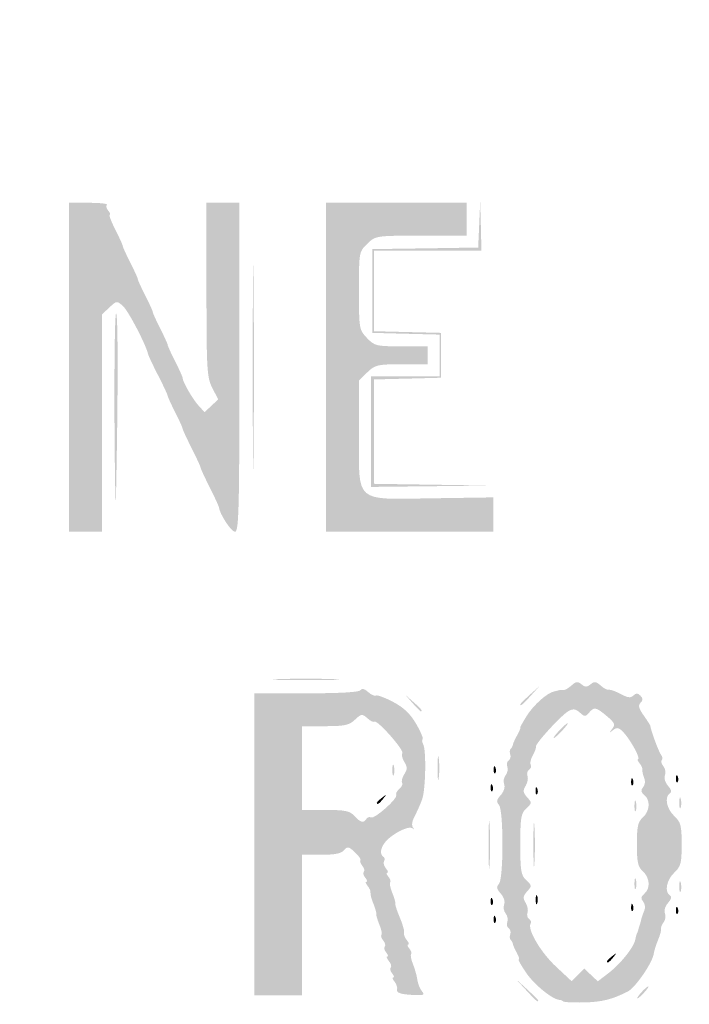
# Model space of a CAD drawing. Header units: inches. Extents: x -26.1 to 25.6, y -25.5 to 25.5.
# Tile 3 of 8: x -10.9 to -0.3, y -3.8 to 11.7. Entities that reach past the tile are written whole.
import ezdxf

# ---------------------------------------------------------------- set-up
doc = ezdxf.new("R2010")
doc.units = ezdxf.units.IN
doc.header["$MEASUREMENT"] = 0

msp = doc.modelspace()

# ---------------------------------------------------------------- hatches: boundary and pattern name
h = msp.add_hatch(color=7)
edge = h.paths.add_edge_path()
edge.add_spline(control_points=[(-0.644, -25.362), (-0.834, -25.31), (-1.112, -25.184), (-1.28, -25.074), (-1.494, -24.934), (-4.857, -21.604), (-13.096, -13.37), (-19.431, -7.041), (-24.715, -1.735), (-24.84, -1.579), (-25.178, -1.157), (-25.348, -0.785), (-25.415, -0.316), (-25.466, 0.035), (-25.463, 0.135), (-25.392, 0.464), (-25.226, 1.239), (-26.136, 0.288), (-13.135, 13.276)], knot_values=[0, 0, 0, 0, 1, 1, 1, 2, 2, 2, 3, 3, 3, 4, 4, 4, 5, 5, 5, 6, 6, 6, 6], degree=3, periodic=0)
edge.add_line((-13.135, 13.276), (-1.296, 25.104))
edge.add_line((-1.296, 25.104), (-0.964, 25.234))
edge.add_spline(control_points=[(-0.964, 25.234), (-0.48, 25.425), (-0.074, 25.482), (0.326, 25.416), (0.675, 25.358), (1.173, 25.164), (1.367, 25.011), (1.432, 24.959), (6.773, 19.634), (13.237, 13.177), (24.952, 1.475), (24.99, 1.437), (25.175, 1.061), (25.632, 0.135), (25.512, -0.754), (24.816, -1.603), (24.365, -2.153), (1.6, -24.862), (1.32, -25.041), (0.713, -25.429), (0.01, -25.544), (-0.644, -25.362)], knot_values=[0, 0, 0, 0, 1, 1, 1, 2, 2, 2, 3, 3, 3, 4, 4, 4, 5, 5, 5, 6, 6, 6, 7, 7, 7, 7], degree=3, periodic=0)
edge = h.paths.add_edge_path(flags=0)
edge.add_spline(control_points=[(0.778, -25.219), (0.933, -25.16), (1.177, -25.038), (1.32, -24.947), (1.6, -24.768), (24.271, -2.153), (24.722, -1.603), (25.418, -0.754), (25.538, 0.135), (25.081, 1.061), (24.895, 1.437), (24.857, 1.476), (13.143, 13.183), (1.534, 24.785), (1.386, 24.93), (1.037, 25.095), (0.364, 25.414), (-0.234, 25.427), (-0.964, 25.14)], knot_values=[0, 0, 0, 0, 1, 1, 1, 2, 2, 2, 3, 3, 3, 4, 4, 4, 5, 5, 5, 6, 6, 6, 6], degree=3, periodic=0)
edge.add_line((-0.964, 25.14), (-1.296, 25.01))
edge.add_line((-1.296, 25.01), (-13.088, 13.229))
edge.add_spline(control_points=[(-13.088, 13.229), (-26.037, 0.293), (-25.132, 1.239), (-25.298, 0.464), (-25.451, -0.246), (-25.266, -0.93), (-24.746, -1.579), (-24.621, -1.735), (-19.358, -7.02), (-13.049, -13.323), (-4.844, -21.522), (-1.494, -24.84), (-1.28, -24.98), (-0.69, -25.364), (0.135, -25.46), (0.778, -25.219)], knot_values=[0, 0, 0, 0, 1, 1, 1, 2, 2, 2, 3, 3, 3, 4, 4, 4, 5, 5, 5, 5], degree=3, periodic=0)
h = msp.add_hatch(color=7)
edge = h.paths.add_edge_path()
edge.add_spline(control_points=[(-0.074, -24.603), (-0.091, -24.574), (-0.164, -24.562), (-0.235, -24.576), (-0.305, -24.591), (-0.383, -24.583), (-0.407, -24.559), (-0.43, -24.535), (-0.495, -24.509), (-0.55, -24.5), (-0.605, -24.492), (-0.734, -24.429), (-0.837, -24.361), (-0.979, -24.267), (-1.038, -24.25), (-1.079, -24.291), (-1.12, -24.332), (-3.971, -21.508), (-12.74, -12.74), (-21.797, -3.683), (-24.333, -1.121), (-24.289, -1.077), (-24.244, -1.033), (-24.258, -0.986), (-24.351, -0.864), (-24.417, -0.778), (-24.458, -0.707), (-24.443, -0.707), (-24.428, -0.707), (-24.442, -0.659), (-24.474, -0.601), (-24.506, -0.543), (-24.535, -0.474), (-24.539, -0.448), (-24.543, -0.422), (-24.55, -0.39), (-24.555, -0.377), (-24.568, -0.343), (-24.57, 0.298), (-24.557, 0.354), (-24.551, 0.379), (-24.543, 0.422), (-24.538, 0.448), (-24.525, 0.534), (-24.28, 0.983), (-24.229, 1.014), (-24.194, 1.036), (-24.196, 1.067), (-24.236, 1.115), (-24.285, 1.174), (-22.46, 3.019), (-12.763, 12.716), (-3.318, 22.162), (-1.22, 24.237), (-1.165, 24.192), (-1.113, 24.148), (-1.082, 24.155), (-1.019, 24.224), (-0.945, 24.306), (-0.772, 24.395), (-0.448, 24.518), (-0.37, 24.547), (-0.169, 24.571), (0, 24.571), (0.169, 24.571), (0.37, 24.547), (0.448, 24.518), (0.754, 24.402), (0.946, 24.307), (0.996, 24.246), (1.038, 24.196), (1.064, 24.194), (1.117, 24.238), (1.173, 24.285), (3.192, 22.288), (12.716, 12.763), (22.241, 3.239), (24.237, 1.22), (24.191, 1.164), (24.147, 1.111), (24.151, 1.084), (24.21, 1.035), (24.282, 0.974), (24.524, 0.544), (24.538, 0.448), (24.543, 0.422), (24.551, 0.379), (24.557, 0.354), (24.57, 0.298), (24.568, -0.343), (24.555, -0.377), (24.55, -0.39), (24.543, -0.422), (24.539, -0.448), (24.535, -0.474), (24.506, -0.543), (24.474, -0.601), (24.442, -0.659), (24.428, -0.707), (24.443, -0.707), (24.458, -0.707), (24.417, -0.778), (24.351, -0.864), (24.258, -0.986), (24.244, -1.033), (24.289, -1.077), (24.333, -1.121), (21.797, -3.683), (12.74, -12.74), (3.971, -21.508), (1.12, -24.332), (1.079, -24.291), (1.038, -24.25), (0.979, -24.267), (0.837, -24.361), (0.734, -24.429), (0.605, -24.492), (0.55, -24.5), (0.495, -24.509), (0.43, -24.535), (0.407, -24.559), (0.383, -24.583), (0.305, -24.591), (0.235, -24.576), (0.164, -24.562), (0.091, -24.574), (0.074, -24.603), (0.056, -24.631), (0.023, -24.654), (0, -24.654), (-0.023, -24.654), (-0.056, -24.631), (-0.074, -24.603)], knot_values=[0, 0, 0, 0, 1, 1, 1, 2, 2, 2, 3, 3, 3, 4, 4, 4, 5, 5, 5, 6, 6, 6, 7, 7, 7, 8, 8, 8, 9, 9, 9, 10, 10, 10, 11, 11, 11, 12, 12, 12, 13, 13, 13, 14, 14, 14, 15, 15, 15, 16, 16, 16, 17, 17, 17, 18, 18, 18, 19, 19, 19, 20, 20, 20, 21, 21, 21, 22, 22, 22, 23, 23, 23, 24, 24, 24, 25, 25, 25, 26, 26, 26, 27, 27, 27, 28, 28, 28, 29, 29, 29, 30, 30, 30, 31, 31, 31, 32, 32, 32, 33, 33, 33, 34, 34, 34, 35, 35, 35, 36, 36, 36, 37, 37, 37, 38, 38, 38, 39, 39, 39, 40, 40, 40, 41, 41, 41, 42, 42, 42, 43, 43, 43, 44, 44, 44, 44], degree=3, periodic=0)
edge = h.paths.add_edge_path(flags=0)
edge.add_spline(control_points=[(0.296, -24.024), (0.496, -23.939), (0.687, -23.734), (0.611, -23.687), (0.575, -23.665), (4.673, -19.533), (12.096, -12.111), (20.323, -3.884), (23.652, -0.583), (23.692, -0.616), (23.762, -0.674), (24.059, -0.35), (24.023, -0.256), (24.01, -0.22), (24.019, -0.179), (24.044, -0.164), (24.097, -0.131), (24.104, 0.11), (24.053, 0.161), (24.019, 0.195), (24.013, 0.216), (24, 0.341), (23.997, 0.373), (21.476, 2.918), (18.399, 5.996), (14.658, 9.737), (12.786, 11.578), (12.752, 11.55), (12.676, 11.487), (0.592, 23.578), (0.661, 23.647), (0.697, 23.683), (0.664, 23.74), (0.543, 23.846), (0.45, 23.928), (0.348, 23.997), (0.317, 24), (0.217, 24.009), (0.167, 24.022), (0.082, 24.061), (0.037, 24.082), (-0.037, 24.082), (-0.082, 24.061), (-0.167, 24.022), (-0.217, 24.009), (-0.317, 24), (-0.348, 23.997), (-0.45, 23.928), (-0.543, 23.846), (-0.664, 23.74), (-0.697, 23.683), (-0.661, 23.647), (-0.592, 23.578), (-12.676, 11.487), (-12.752, 11.55), (-12.786, 11.578), (-14.658, 9.737), (-18.399, 5.996), (-21.476, 2.918), (-23.997, 0.373), (-24, 0.341), (-24.013, 0.216), (-24.019, 0.195), (-24.053, 0.161), (-24.104, 0.11), (-24.097, -0.131), (-24.044, -0.164), (-24.019, -0.179), (-24.009, -0.218), (-24.021, -0.249), (-24.056, -0.341), (-23.76, -0.673), (-23.693, -0.617), (-23.652, -0.583), (-20.436, -3.77), (-12.096, -12.111), (-4.673, -19.533), (-0.575, -23.665), (-0.611, -23.687), (-0.651, -23.712), (-0.636, -23.756), (-0.557, -23.84), (-0.34, -24.076), (0.002, -24.15), (0.296, -24.024)], knot_values=[0, 0, 0, 0, 1, 1, 1, 2, 2, 2, 3, 3, 3, 4, 4, 4, 5, 5, 5, 6, 6, 6, 7, 7, 7, 8, 8, 8, 9, 9, 9, 10, 10, 10, 11, 11, 11, 12, 12, 12, 13, 13, 13, 14, 14, 14, 15, 15, 15, 16, 16, 16, 17, 17, 17, 18, 18, 18, 19, 19, 19, 20, 20, 20, 21, 21, 21, 22, 22, 22, 23, 23, 23, 24, 24, 24, 25, 25, 25, 26, 26, 26, 27, 27, 27, 28, 28, 28, 28], degree=3, periodic=0)
h = msp.add_hatch(color=7)
edge = h.paths.add_edge_path()
edge.add_line((-10.088, 6.223), (-10.088, 8.815))
edge.add_line((-10.088, 8.815), (-9.774, 8.815))
edge.add_spline(control_points=[(-9.774, 8.815), (-9.601, 8.815), (-9.473, 8.801), (-9.491, 8.784), (-9.508, 8.767), (-9.498, 8.725), (-9.469, 8.69), (-9.44, 8.655), (-9.43, 8.627), (-9.447, 8.627), (-9.463, 8.627), (-9.423, 8.521), (-9.358, 8.391), (-9.292, 8.262), (-9.239, 8.145), (-9.24, 8.132), (-9.24, 8.118), (-9.187, 8.002), (-9.122, 7.872), (-9.056, 7.743), (-9.003, 7.627), (-9.004, 7.613), (-9.005, 7.6), (-8.951, 7.483), (-8.886, 7.354), (-8.82, 7.225), (-8.767, 7.108), (-8.768, 7.095), (-8.769, 7.081), (-8.716, 6.965), (-8.65, 6.835), (-8.585, 6.706), (-8.532, 6.589), (-8.532, 6.576), (-8.533, 6.563), (-8.48, 6.446), (-8.415, 6.317), (-8.349, 6.188), (-8.296, 6.071), (-8.297, 6.057), (-8.301, 6.004), (-8.139, 5.721), (-8.047, 5.621)], knot_values=[0, 0, 0, 0, 1, 1, 1, 2, 2, 2, 3, 3, 3, 4, 4, 4, 5, 5, 5, 6, 6, 6, 7, 7, 7, 8, 8, 8, 9, 9, 9, 10, 10, 10, 11, 11, 11, 12, 12, 12, 13, 13, 13, 14, 14, 14, 14], degree=3, periodic=0)
edge.add_line((-8.047, 5.621), (-7.95, 5.515))
edge.add_line((-7.95, 5.515), (-7.843, 5.616))
edge.add_line((-7.843, 5.616), (-7.735, 5.716))
edge.add_line((-7.735, 5.716), (-7.828, 5.897))
edge.add_spline(control_points=[(-7.828, 5.897), (-7.913, 6.064), (-7.92, 6.181), (-7.92, 7.446)], knot_values=[0, 0, 0, 0, 1, 1, 1, 1], degree=3, periodic=0)
edge.add_line((-7.92, 7.446), (-7.92, 8.815))
edge.add_line((-7.92, 8.815), (-7.66, 8.815))
edge.add_line((-7.66, 8.815), (-7.401, 8.815))
edge.add_line((-7.401, 8.815), (-7.401, 6.223))
edge.add_spline(control_points=[(-7.401, 6.223), (-7.401, 3.965), (-7.41, 3.63), (-7.471, 3.63), (-7.53, 3.63), (-7.711, 3.907), (-7.725, 4.019), (-7.728, 4.039), (-7.794, 4.182), (-7.872, 4.337), (-7.951, 4.492), (-8.014, 4.63), (-8.014, 4.643), (-8.013, 4.657), (-8.077, 4.794), (-8.155, 4.95), (-8.234, 5.105), (-8.297, 5.243), (-8.297, 5.256), (-8.296, 5.269), (-8.349, 5.386), (-8.415, 5.515), (-8.48, 5.645), (-8.533, 5.761), (-8.533, 5.775), (-8.532, 5.788), (-8.599, 5.931), (-8.682, 6.093), (-8.765, 6.255), (-8.838, 6.409), (-8.843, 6.435), (-8.876, 6.582), (-9.151, 7.108), (-9.235, 7.185), (-9.334, 7.274), (-9.336, 7.274), (-9.452, 7.165)], knot_values=[0, 0, 0, 0, 1, 1, 1, 2, 2, 2, 3, 3, 3, 4, 4, 4, 5, 5, 5, 6, 6, 6, 7, 7, 7, 8, 8, 8, 9, 9, 9, 10, 10, 10, 11, 11, 11, 12, 12, 12, 12], degree=3, periodic=0)
edge.add_line((-9.452, 7.165), (-9.57, 7.055))
edge.add_line((-9.57, 7.055), (-9.57, 5.342))
edge.add_line((-9.57, 5.342), (-9.57, 3.63))
edge.add_line((-9.57, 3.63), (-9.829, 3.63))
edge.add_line((-9.829, 3.63), (-10.088, 3.63))
edge.add_line((-10.088, 3.63), (-10.088, 6.223))
h = msp.add_hatch(color=7)
edge = h.paths.add_edge_path()
edge.add_line((-6.034, 6.223), (-6.034, 8.815))
edge.add_line((-6.034, 8.815), (-4.926, 8.815))
edge.add_line((-4.926, 8.815), (-3.818, 8.815))
edge.add_line((-3.818, 8.815), (-3.818, 8.556))
edge.add_line((-3.818, 8.556), (-3.818, 8.297))
edge.add_line((-3.818, 8.297), (-4.535, 8.297))
edge.add_spline(control_points=[(-4.535, 8.297), (-5.248, 8.297), (-5.252, 8.296), (-5.383, 8.17), (-5.515, 8.044), (-5.515, 8.04), (-5.515, 7.43), (-5.515, 6.829), (-5.513, 6.814), (-5.389, 6.685), (-5.269, 6.559), (-5.24, 6.553), (-4.847, 6.553)], knot_values=[0, 0, 0, 0, 1, 1, 1, 2, 2, 2, 3, 3, 3, 4, 4, 4, 4], degree=3, periodic=0)
edge.add_line((-4.847, 6.553), (-4.431, 6.553))
edge.add_line((-4.431, 6.553), (-4.431, 6.411))
edge.add_line((-4.431, 6.411), (-4.431, 6.27))
edge.add_line((-4.431, 6.27), (-4.841, 6.27))
edge.add_spline(control_points=[(-4.841, 6.27), (-5.222, 6.27), (-5.26, 6.261), (-5.383, 6.143)], knot_values=[0, 0, 0, 0, 1, 1, 1, 1], degree=3, periodic=0)
edge.add_line((-5.383, 6.143), (-5.515, 6.016))
edge.add_line((-5.515, 6.016), (-5.515, 5.185))
edge.add_spline(control_points=[(-5.515, 5.185), (-5.515, 4.063), (-5.603, 4.14), (-4.344, 4.158)], knot_values=[0, 0, 0, 0, 1, 1, 1, 1], degree=3, periodic=0)
edge.add_line((-4.344, 4.158), (-3.394, 4.172))
edge.add_line((-3.394, 4.172), (-3.394, 3.901))
edge.add_line((-3.394, 3.901), (-3.394, 3.63))
edge.add_line((-3.394, 3.63), (-4.714, 3.63))
edge.add_line((-4.714, 3.63), (-6.034, 3.63))
edge.add_line((-6.034, 3.63), (-6.034, 6.223))
msp.add_hatch(color=7).paths.add_polyline_path([(-5.327, 5.209), (-5.327, 6.081), (-4.785, 6.081), (-4.243, 6.081), (-4.243, 6.41), (-4.243, 6.738), (-4.773, 6.751), (-5.303, 6.765), (-5.303, 7.425), (-5.303, 8.085), (-4.469, 8.097), (-3.634, 8.11), (-3.618, 8.475), (-3.602, 8.839), (-3.592, 8.45), (-3.583, 8.061), (-4.431, 8.061), (-5.28, 8.061), (-5.28, 7.426), (-5.28, 6.791), (-4.749, 6.778), (-4.219, 6.765), (-4.219, 6.411), (-4.219, 6.058), (-4.749, 6.044), (-5.28, 6.031), (-5.28, 5.208), (-5.28, 4.386), (-4.349, 4.372), (-3.418, 4.358), (-4.372, 4.348), (-5.327, 4.337), (-5.327, 5.209)])
h = msp.add_hatch(color=7)
edge = h.paths.add_edge_path()
edge.add_spline(control_points=[(-7.19, 6.223), (-7.19, 7.662), (-7.184, 8.25), (-7.177, 7.531), (-7.17, 6.811), (-7.17, 5.634), (-7.177, 4.914), (-7.184, 4.195), (-7.19, 4.784), (-7.19, 6.223)], knot_values=[0, 0, 0, 0, 1, 1, 1, 2, 2, 2, 3, 3, 3, 3], degree=3, periodic=0)
h = msp.add_hatch(color=7)
edge = h.paths.add_edge_path()
edge.add_spline(control_points=[(-9.371, 5.339), (-9.376, 6.291), (-9.365, 7.071), (-9.346, 7.071), (-9.313, 7.071), (-9.314, 5.774), (-9.347, 4.219), (-9.354, 3.882), (-9.365, 4.386), (-9.371, 5.339)], knot_values=[0, 0, 0, 0, 1, 1, 1, 2, 2, 2, 3, 3, 3, 3], degree=3, periodic=0)
h = msp.add_hatch(color=7)
edge = h.paths.add_edge_path()
edge.add_spline(control_points=[(-6.779, 1.308), (-6.553, 1.316), (-6.171, 1.317), (-5.93, 1.308), (-5.689, 1.299), (-5.874, 1.292), (-6.34, 1.292), (-6.807, 1.292), (-7.004, 1.299), (-6.779, 1.308)], knot_values=[0, 0, 0, 0, 1, 1, 1, 2, 2, 2, 3, 3, 3, 3], degree=3, periodic=0)
h = msp.add_hatch(color=7)
edge = h.paths.add_edge_path()
edge.add_spline(control_points=[(-2.294, -3.771), (-2.307, -3.758), (-2.332, -3.748), (-2.349, -3.748), (-2.453, -3.747), (-2.745, -3.514), (-2.872, -3.328), (-2.954, -3.209), (-3.009, -3.111), (-2.994, -3.111), (-2.979, -3.111), (-2.993, -3.064), (-3.025, -3.005), (-3.058, -2.947), (-3.085, -2.885), (-3.086, -2.868), (-3.087, -2.85), (-3.102, -2.822), (-3.12, -2.804), (-3.137, -2.787), (-3.141, -2.744), (-3.128, -2.711), (-3.115, -2.677), (-3.127, -2.636), (-3.153, -2.62), (-3.18, -2.603), (-3.189, -2.558), (-3.175, -2.52), (-3.16, -2.482), (-3.172, -2.421), (-3.201, -2.386), (-3.23, -2.351), (-3.241, -2.287), (-3.224, -2.243), (-3.207, -2.198), (-3.23, -2.126), (-3.279, -2.071), (-3.344, -2), (-3.351, -1.965), (-3.308, -1.922), (-3.232, -1.846), (-3.232, -0.747), (-3.308, -0.671), (-3.351, -0.628), (-3.344, -0.593), (-3.279, -0.521), (-3.23, -0.467), (-3.207, -0.395), (-3.224, -0.349), (-3.241, -0.306), (-3.23, -0.242), (-3.201, -0.207), (-3.172, -0.171), (-3.16, -0.111), (-3.175, -0.073), (-3.189, -0.034), (-3.18, 0.01), (-3.153, 0.027), (-3.127, 0.043), (-3.115, 0.084), (-3.128, 0.118), (-3.141, 0.152), (-3.137, 0.194), (-3.12, 0.211), (-3.102, 0.229), (-3.087, 0.258), (-3.086, 0.275), (-3.085, 0.292), (-3.055, 0.359), (-3.019, 0.424), (-2.983, 0.489), (-2.961, 0.542), (-2.97, 0.542), (-2.979, 0.542), (-2.931, 0.628), (-2.865, 0.734), (-2.759, 0.901), (-2.546, 1.091), (-2.44, 1.112), (-2.42, 1.116), (-2.388, 1.125), (-2.369, 1.131), (-2.349, 1.137), (-2.315, 1.139), (-2.292, 1.135), (-2.27, 1.131), (-2.212, 1.163), (-2.163, 1.207), (-2.092, 1.271), (-2.063, 1.275), (-2.004, 1.226), (-1.947, 1.179), (-1.919, 1.179), (-1.861, 1.226), (-1.803, 1.275), (-1.773, 1.271), (-1.702, 1.207), (-1.654, 1.163), (-1.596, 1.133), (-1.573, 1.139), (-1.551, 1.146), (-1.466, 1.116), (-1.386, 1.073), (-1.276, 1.014), (-1.226, 1.008), (-1.186, 1.049), (-1.145, 1.09), (-1.117, 1.089), (-1.075, 1.047), (-1.032, 1.004), (-1.031, 0.977), (-1.073, 0.935), (-1.114, 0.894), (-1.102, 0.845), (-1.023, 0.735), (-0.966, 0.655), (-0.918, 0.579), (-0.917, 0.566), (-0.912, 0.5), (-0.784, 0.158), (-0.749, 0.114), (-0.726, 0.085), (-0.721, 0.049), (-0.738, 0.032), (-0.754, 0.016), (-0.743, -0.027), (-0.713, -0.064), (-0.683, -0.1), (-0.672, -0.165), (-0.688, -0.208), (-0.706, -0.253), (-0.684, -0.324), (-0.639, -0.374), (-0.587, -0.432), (-0.577, -0.473), (-0.61, -0.493), (-0.699, -0.548), (-0.663, -0.735), (-0.542, -0.849), (-0.438, -0.947), (-0.424, -0.998), (-0.424, -1.296), (-0.424, -1.595), (-0.438, -1.646), (-0.542, -1.744), (-0.663, -1.858), (-0.699, -2.045), (-0.61, -2.1), (-0.577, -2.12), (-0.587, -2.161), (-0.639, -2.219), (-0.684, -2.269), (-0.706, -2.34), (-0.688, -2.385), (-0.672, -2.428), (-0.681, -2.49), (-0.708, -2.523), (-0.735, -2.556), (-0.753, -2.601), (-0.748, -2.623), (-0.743, -2.645), (-0.764, -2.725), (-0.795, -2.799), (-0.826, -2.874), (-0.857, -2.973), (-0.864, -3.019), (-0.886, -3.165), (-1.156, -3.557), (-1.276, -3.617), (-1.525, -3.743), (-1.686, -3.782), (-1.972, -3.788), (-2.136, -3.792), (-2.281, -3.784), (-2.294, -3.771)], knot_values=[0, 0, 0, 0, 1, 1, 1, 2, 2, 2, 3, 3, 3, 4, 4, 4, 5, 5, 5, 6, 6, 6, 7, 7, 7, 8, 8, 8, 9, 9, 9, 10, 10, 10, 11, 11, 11, 12, 12, 12, 13, 13, 13, 14, 14, 14, 15, 15, 15, 16, 16, 16, 17, 17, 17, 18, 18, 18, 19, 19, 19, 20, 20, 20, 21, 21, 21, 22, 22, 22, 23, 23, 23, 24, 24, 24, 25, 25, 25, 26, 26, 26, 27, 27, 27, 28, 28, 28, 29, 29, 29, 30, 30, 30, 31, 31, 31, 32, 32, 32, 33, 33, 33, 34, 34, 34, 35, 35, 35, 36, 36, 36, 37, 37, 37, 38, 38, 38, 39, 39, 39, 40, 40, 40, 41, 41, 41, 42, 42, 42, 43, 43, 43, 44, 44, 44, 45, 45, 45, 46, 46, 46, 47, 47, 47, 48, 48, 48, 49, 49, 49, 50, 50, 50, 51, 51, 51, 52, 52, 52, 53, 53, 53, 54, 54, 54, 55, 55, 55, 56, 56, 56, 57, 57, 57, 58, 58, 58, 58], degree=3, periodic=0)
edge = h.paths.add_edge_path(flags=0)
edge.add_line((-1.854, -3.355), (-1.747, -3.455))
edge.add_line((-1.747, -3.455), (-1.582, -3.329))
edge.add_spline(control_points=[(-1.582, -3.329), (-1.39, -3.182), (-1.178, -2.918), (-1.155, -2.795), (-1.146, -2.749), (-1.134, -2.705), (-1.129, -2.699), (-1.124, -2.692), (-1.114, -2.666), (-1.108, -2.64), (-1.101, -2.614), (-1.09, -2.577), (-1.083, -2.557), (-1.076, -2.538), (-1.066, -2.501), (-1.061, -2.475), (-1.056, -2.449), (-1.035, -2.39), (-1.015, -2.345), (-0.995, -2.298), (-1.002, -2.234), (-1.032, -2.198), (-1.072, -2.149), (-1.068, -2.119), (-1.014, -2.075), (-0.914, -1.992), (-0.925, -1.822), (-1.037, -1.721), (-1.115, -1.65), (-1.131, -1.575), (-1.131, -1.296), (-1.131, -1.017), (-1.115, -0.942), (-1.037, -0.872), (-0.925, -0.771), (-0.914, -0.601), (-1.014, -0.518), (-1.068, -0.473), (-1.072, -0.443), (-1.032, -0.395), (-1.002, -0.359), (-0.995, -0.295), (-1.016, -0.248), (-1.036, -0.202), (-1.048, -0.147), (-1.043, -0.125), (-1.038, -0.102), (-1.058, -0.055), (-1.088, -0.019), (-1.118, 0.018), (-1.129, 0.047), (-1.112, 0.047), (-1.067, 0.047), (-1.223, 0.338), (-1.333, 0.459), (-1.413, 0.546), (-1.443, 0.554), (-1.504, 0.506), (-1.569, 0.455), (-1.571, 0.458), (-1.519, 0.525), (-1.468, 0.591), (-1.48, 0.62), (-1.605, 0.725), (-1.775, 0.868), (-1.806, 0.874), (-1.887, 0.777), (-1.94, 0.712), (-1.955, 0.713), (-2.03, 0.78), (-2.094, 0.838), (-2.135, 0.844), (-2.206, 0.806), (-2.315, 0.748), (-2.736, 0.29), (-2.723, 0.244), (-2.718, 0.226), (-2.741, 0.164), (-2.773, 0.105), (-2.806, 0.046), (-2.821, -0.021), (-2.806, -0.045), (-2.792, -0.068), (-2.803, -0.102), (-2.831, -0.119), (-2.859, -0.137), (-2.87, -0.181), (-2.856, -0.219), (-2.842, -0.256), (-2.855, -0.327), (-2.886, -0.376), (-2.931, -0.449), (-2.927, -0.483), (-2.861, -0.555), (-2.785, -0.64), (-2.786, -0.649), (-2.875, -0.73), (-2.958, -0.805), (-2.97, -0.875), (-2.97, -1.296), (-2.97, -1.718), (-2.958, -1.787), (-2.875, -1.862), (-2.786, -1.944), (-2.785, -1.953), (-2.861, -2.037), (-2.927, -2.11), (-2.931, -2.144), (-2.886, -2.216), (-2.855, -2.266), (-2.842, -2.337), (-2.856, -2.374), (-2.87, -2.411), (-2.859, -2.456), (-2.831, -2.473), (-2.803, -2.491), (-2.792, -2.524), (-2.807, -2.548), (-2.861, -2.637), (-2.646, -3.001), (-2.407, -3.223)], knot_values=[0, 0, 0, 0, 1, 1, 1, 2, 2, 2, 3, 3, 3, 4, 4, 4, 5, 5, 5, 6, 6, 6, 7, 7, 7, 8, 8, 8, 9, 9, 9, 10, 10, 10, 11, 11, 11, 12, 12, 12, 13, 13, 13, 14, 14, 14, 15, 15, 15, 16, 16, 16, 17, 17, 17, 18, 18, 18, 19, 19, 19, 20, 20, 20, 21, 21, 21, 22, 22, 22, 23, 23, 23, 24, 24, 24, 25, 25, 25, 26, 26, 26, 27, 27, 27, 28, 28, 28, 29, 29, 29, 30, 30, 30, 31, 31, 31, 32, 32, 32, 33, 33, 33, 34, 34, 34, 35, 35, 35, 36, 36, 36, 37, 37, 37, 38, 38, 38, 39, 39, 39, 40, 40, 40, 40], degree=3, periodic=0)
edge.add_line((-2.407, -3.223), (-2.16, -3.453))
edge.add_line((-2.16, -3.453), (-2.06, -3.354))
edge.add_line((-2.06, -3.354), (-1.961, -3.254))
edge.add_line((-1.961, -3.254), (-1.854, -3.355))
h = msp.add_hatch(color=7)
edge = h.paths.add_edge_path()
edge.add_line((-7.165, -1.296), (-7.165, 1.084))
edge.add_line((-7.165, 1.084), (-6.343, 1.084))
edge.add_spline(control_points=[(-6.343, 1.084), (-5.812, 1.084), (-5.51, 1.102), (-5.49, 1.134), (-5.47, 1.167), (-5.429, 1.158), (-5.372, 1.106), (-5.325, 1.063), (-5.268, 1.038), (-5.247, 1.049), (-5.226, 1.061), (-5.104, 1.016), (-4.975, 0.948), (-4.809, 0.86), (-4.705, 0.762), (-4.614, 0.605), (-4.543, 0.484), (-4.497, 0.374), (-4.51, 0.361), (-4.524, 0.347), (-4.52, 0.313), (-4.503, 0.284), (-4.451, 0.2), (-4.462, -0.435), (-4.519, -0.589), (-4.547, -0.667), (-4.601, -0.787), (-4.638, -0.856), (-4.678, -0.932), (-4.688, -1.001), (-4.662, -1.032), (-4.634, -1.067), (-4.637, -1.07), (-4.672, -1.042), (-4.728, -0.996), (-4.991, -1.129), (-5.097, -1.256), (-5.174, -1.349), (-5.19, -1.453), (-5.133, -1.488), (-5.109, -1.503), (-5.102, -1.536), (-5.118, -1.561), (-5.134, -1.586), (-5.121, -1.638), (-5.089, -1.676), (-5.058, -1.713), (-5.048, -1.744), (-5.068, -1.744), (-5.087, -1.744), (-5.079, -1.773), (-5.05, -1.807), (-5.021, -1.842), (-5.009, -1.882), (-5.022, -1.895), (-5.036, -1.909), (-5.021, -1.981), (-4.991, -2.056), (-4.96, -2.131), (-4.938, -2.207), (-4.942, -2.226), (-4.945, -2.244), (-4.924, -2.319), (-4.894, -2.391), (-4.864, -2.463), (-4.835, -2.538), (-4.83, -2.557), (-4.825, -2.577), (-4.815, -2.609), (-4.809, -2.628), (-4.802, -2.648), (-4.8, -2.682), (-4.804, -2.704), (-4.808, -2.726), (-4.787, -2.774), (-4.757, -2.81), (-4.727, -2.846), (-4.718, -2.876), (-4.738, -2.876), (-4.757, -2.876), (-4.749, -2.904), (-4.72, -2.939), (-4.691, -2.974), (-4.679, -3.013), (-4.692, -3.027), (-4.706, -3.04), (-4.692, -3.112), (-4.662, -3.187), (-4.632, -3.262), (-4.601, -3.373), (-4.593, -3.433), (-4.585, -3.493), (-4.552, -3.574), (-4.52, -3.613), (-4.47, -3.673), (-4.493, -3.681), (-4.694, -3.668), (-4.859, -3.658), (-4.922, -3.635), (-4.913, -3.589), (-4.905, -3.554), (-4.924, -3.496), (-4.954, -3.46), (-4.984, -3.424), (-4.993, -3.394), (-4.973, -3.394), (-4.954, -3.394), (-4.962, -3.366), (-4.991, -3.331), (-5.02, -3.296), (-5.03, -3.254), (-5.013, -3.238), (-4.997, -3.221), (-5.01, -3.175), (-5.043, -3.136), (-5.076, -3.096), (-5.087, -3.064), (-5.068, -3.064), (-5.048, -3.064), (-5.056, -3.036), (-5.085, -3.001), (-5.114, -2.966), (-5.124, -2.924), (-5.108, -2.908), (-5.091, -2.891), (-5.102, -2.849), (-5.131, -2.813), (-5.161, -2.778), (-5.174, -2.738), (-5.16, -2.725), (-5.147, -2.711), (-5.161, -2.639), (-5.192, -2.564), (-5.223, -2.489), (-5.245, -2.413), (-5.241, -2.394), (-5.237, -2.375), (-5.258, -2.301), (-5.288, -2.229), (-5.318, -2.157), (-5.338, -2.08), (-5.333, -2.057), (-5.328, -2.035), (-5.348, -1.988), (-5.378, -1.951), (-5.408, -1.915), (-5.417, -1.886), (-5.398, -1.886), (-5.378, -1.886), (-5.386, -1.857), (-5.415, -1.822), (-5.444, -1.788), (-5.454, -1.746), (-5.438, -1.729), (-5.421, -1.713), (-5.432, -1.67), (-5.461, -1.635), (-5.491, -1.6), (-5.504, -1.56), (-5.492, -1.548), (-5.479, -1.535), (-5.518, -1.478), (-5.579, -1.421), (-5.677, -1.329), (-5.697, -1.325), (-5.75, -1.389), (-5.792, -1.44), (-5.898, -1.461), (-6.11, -1.461)], knot_values=[0, 0, 0, 0, 1, 1, 1, 2, 2, 2, 3, 3, 3, 4, 4, 4, 5, 5, 5, 6, 6, 6, 7, 7, 7, 8, 8, 8, 9, 9, 9, 10, 10, 10, 11, 11, 11, 12, 12, 12, 13, 13, 13, 14, 14, 14, 15, 15, 15, 16, 16, 16, 17, 17, 17, 18, 18, 18, 19, 19, 19, 20, 20, 20, 21, 21, 21, 22, 22, 22, 23, 23, 23, 24, 24, 24, 25, 25, 25, 26, 26, 26, 27, 27, 27, 28, 28, 28, 29, 29, 29, 30, 30, 30, 31, 31, 31, 32, 32, 32, 33, 33, 33, 34, 34, 34, 35, 35, 35, 36, 36, 36, 37, 37, 37, 38, 38, 38, 39, 39, 39, 40, 40, 40, 41, 41, 41, 42, 42, 42, 43, 43, 43, 44, 44, 44, 45, 45, 45, 46, 46, 46, 47, 47, 47, 48, 48, 48, 49, 49, 49, 50, 50, 50, 51, 51, 51, 52, 52, 52, 53, 53, 53, 54, 54, 54, 55, 55, 55, 56, 56, 56, 56], degree=3, periodic=0)
edge.add_line((-6.11, -1.461), (-6.411, -1.461))
edge.add_line((-6.411, -1.461), (-6.411, -2.569))
edge.add_line((-6.411, -2.569), (-6.411, -3.677))
edge.add_line((-6.411, -3.677), (-6.788, -3.677))
edge.add_line((-6.788, -3.677), (-7.165, -3.677))
edge.add_line((-7.165, -3.677), (-7.165, -1.296))
edge = h.paths.add_edge_path(flags=0)
edge.add_spline(control_points=[(-5.397, -0.895), (-5.381, -0.869), (-5.349, -0.859), (-5.326, -0.873), (-5.273, -0.905), (-4.895, -0.569), (-4.926, -0.519), (-4.939, -0.499), (-4.917, -0.456), (-4.879, -0.424), (-4.841, -0.392), (-4.82, -0.348), (-4.834, -0.327), (-4.848, -0.305), (-4.832, -0.243), (-4.799, -0.19), (-4.75, -0.113), (-4.75, -0.076), (-4.799, 0.002), (-4.832, 0.055), (-4.846, 0.118), (-4.831, 0.143), (-4.801, 0.192), (-5.232, 0.676), (-5.271, 0.637), (-5.285, 0.624), (-5.335, 0.648), (-5.382, 0.691), (-5.464, 0.765), (-5.476, 0.763), (-5.578, 0.668), (-5.67, 0.581), (-5.742, 0.566), (-6.049, 0.566)], knot_values=[0, 0, 0, 0, 1, 1, 1, 2, 2, 2, 3, 3, 3, 4, 4, 4, 5, 5, 5, 6, 6, 6, 7, 7, 7, 8, 8, 8, 9, 9, 9, 10, 10, 10, 11, 11, 11, 11], degree=3, periodic=0)
edge.add_line((-6.049, 0.566), (-6.411, 0.566))
edge.add_line((-6.411, 0.566), (-6.411, -0.094))
edge.add_line((-6.411, -0.094), (-6.411, -0.754))
edge.add_line((-6.411, -0.754), (-6.041, -0.754))
edge.add_spline(control_points=[(-6.041, -0.754), (-5.731, -0.754), (-5.658, -0.77), (-5.586, -0.849), (-5.491, -0.954), (-5.441, -0.966), (-5.397, -0.895)], knot_values=[0, 0, 0, 0, 1, 1, 1, 2, 2, 2, 2], degree=3, periodic=0)
h = msp.add_hatch(color=7)
edge = h.paths.add_edge_path()
edge.add_spline(control_points=[(-2.97, 0.91), (-2.97, 0.919), (-2.901, 0.987), (-2.817, 1.064)], knot_values=[0, 0, 0, 0, 1, 1, 1, 1], degree=3, periodic=0)
edge.add_line((-2.817, 1.064), (-2.663, 1.202))
edge.add_line((-2.663, 1.202), (-2.802, 1.049))
edge.add_spline(control_points=[(-2.802, 1.049), (-2.931, 0.906), (-2.97, 0.874), (-2.97, 0.91)], knot_values=[0, 0, 0, 0, 1, 1, 1, 1], degree=3, periodic=0)
h = msp.add_hatch(color=7)
edge = h.paths.add_edge_path()
edge.add_line((-4.67, 0.931), (-4.785, 1.061))
edge.add_line((-4.785, 1.061), (-4.655, 0.946))
edge.add_spline(control_points=[(-4.655, 0.946), (-4.534, 0.84), (-4.504, 0.801), (-4.541, 0.801), (-4.549, 0.801), (-4.608, 0.86), (-4.67, 0.931)], knot_values=[0, 0, 0, 0, 1, 1, 1, 2, 2, 2, 2], degree=3, periodic=0)
h = msp.add_hatch(color=7)
edge = h.paths.add_edge_path()
edge.add_spline(control_points=[(-2.357, 0.495), (-2.296, 0.56), (-2.236, 0.613), (-2.223, 0.613), (-2.21, 0.613), (-2.249, 0.56), (-2.31, 0.495), (-2.371, 0.43), (-2.431, 0.377), (-2.444, 0.377), (-2.457, 0.377), (-2.418, 0.43), (-2.357, 0.495)], knot_values=[0, 0, 0, 0, 1, 1, 1, 2, 2, 2, 3, 3, 3, 4, 4, 4, 4], degree=3, periodic=0)
h = msp.add_hatch(color=7)
edge = h.paths.add_edge_path()
edge.add_spline(control_points=[(-4.275, -0.094), (-4.275, 0.074), (-4.266, 0.143), (-4.256, 0.059), (-4.245, -0.025), (-4.245, -0.163), (-4.256, -0.247), (-4.266, -0.332), (-4.275, -0.263), (-4.275, -0.094)], knot_values=[0, 0, 0, 0, 1, 1, 1, 2, 2, 2, 3, 3, 3, 3], degree=3, periodic=0)
h = msp.add_hatch(color=7)
edge = h.paths.add_edge_path()
edge.add_spline(control_points=[(-4.988, -0.118), (-4.987, -0.04), (-4.976, -0.014), (-4.964, -0.06), (-4.952, -0.106), (-4.953, -0.169), (-4.966, -0.201), (-4.979, -0.233), (-4.989, -0.196), (-4.988, -0.118)], knot_values=[0, 0, 0, 0, 1, 1, 1, 2, 2, 2, 3, 3, 3, 3], degree=3, periodic=0)
h = msp.add_hatch(color=7)
edge = h.paths.add_edge_path()
edge.add_spline(control_points=[(-3.39, -0.114), (-3.388, -0.059), (-3.377, -0.048), (-3.362, -0.085), (-3.348, -0.119), (-3.35, -0.16), (-3.366, -0.176), (-3.381, -0.191), (-3.392, -0.164), (-3.39, -0.114)], knot_values=[0, 0, 0, 0, 1, 1, 1, 2, 2, 2, 3, 3, 3, 3], degree=3, periodic=0)
h = msp.add_hatch(color=7)
edge = h.paths.add_edge_path()
edge.add_spline(control_points=[(-1.222, -0.302), (-1.22, -0.248), (-1.208, -0.236), (-1.193, -0.274), (-1.18, -0.308), (-1.182, -0.349), (-1.197, -0.364), (-1.213, -0.38), (-1.224, -0.352), (-1.222, -0.302)], knot_values=[0, 0, 0, 0, 1, 1, 1, 2, 2, 2, 3, 3, 3, 3], degree=3, periodic=0)
h = msp.add_hatch(color=7)
edge = h.paths.add_edge_path()
edge.add_spline(control_points=[(-0.515, -0.255), (-0.513, -0.2), (-0.501, -0.189), (-0.486, -0.227), (-0.473, -0.261), (-0.474, -0.302), (-0.49, -0.317), (-0.506, -0.333), (-0.517, -0.305), (-0.515, -0.255)], knot_values=[0, 0, 0, 0, 1, 1, 1, 2, 2, 2, 3, 3, 3, 3], degree=3, periodic=0)
h = msp.add_hatch(color=7)
edge = h.paths.add_edge_path()
edge.add_spline(control_points=[(-3.438, -0.397), (-3.435, -0.342), (-3.424, -0.331), (-3.409, -0.368), (-3.395, -0.402), (-3.397, -0.443), (-3.413, -0.459), (-3.428, -0.474), (-3.44, -0.446), (-3.438, -0.397)], knot_values=[0, 0, 0, 0, 1, 1, 1, 2, 2, 2, 3, 3, 3, 3], degree=3, periodic=0)
h = msp.add_hatch(color=7)
edge = h.paths.add_edge_path()
edge.add_spline(control_points=[(-2.73, -0.444), (-2.728, -0.389), (-2.717, -0.378), (-2.702, -0.415), (-2.688, -0.449), (-2.69, -0.49), (-2.706, -0.506), (-2.721, -0.521), (-2.732, -0.494), (-2.73, -0.444)], knot_values=[0, 0, 0, 0, 1, 1, 1, 2, 2, 2, 3, 3, 3, 3], degree=3, periodic=0)
h = msp.add_hatch(color=7)
edge = h.paths.add_edge_path()
edge.add_spline(control_points=[(-5.233, -0.642), (-5.233, -0.632), (-5.195, -0.595), (-5.15, -0.56), (-5.075, -0.501), (-5.074, -0.503), (-5.132, -0.577), (-5.194, -0.656), (-5.233, -0.681), (-5.233, -0.642)], knot_values=[0, 0, 0, 0, 1, 1, 1, 2, 2, 2, 3, 3, 3, 3], degree=3, periodic=0)
h = msp.add_hatch(color=7)
edge = h.paths.add_edge_path()
edge.add_spline(control_points=[(-1.169, -0.684), (-1.168, -0.606), (-1.158, -0.58), (-1.146, -0.626), (-1.134, -0.671), (-1.135, -0.735), (-1.148, -0.767), (-1.161, -0.799), (-1.17, -0.761), (-1.169, -0.684)], knot_values=[0, 0, 0, 0, 1, 1, 1, 2, 2, 2, 3, 3, 3, 3], degree=3, periodic=0)
h = msp.add_hatch(color=7)
edge = h.paths.add_edge_path()
edge.add_spline(control_points=[(-0.462, -0.636), (-0.461, -0.559), (-0.451, -0.533), (-0.439, -0.578), (-0.427, -0.624), (-0.428, -0.688), (-0.44, -0.72), (-0.453, -0.752), (-0.463, -0.714), (-0.462, -0.636)], knot_values=[0, 0, 0, 0, 1, 1, 1, 2, 2, 2, 3, 3, 3, 3], degree=3, periodic=0)
h = msp.add_hatch(color=7)
edge = h.paths.add_edge_path()
edge.add_spline(control_points=[(-3.47, -1.296), (-3.47, -0.959), (-3.462, -0.828), (-3.453, -1.004), (-3.444, -1.18), (-3.444, -1.456), (-3.454, -1.617), (-3.463, -1.777), (-3.47, -1.633), (-3.47, -1.296)], knot_values=[0, 0, 0, 0, 1, 1, 1, 2, 2, 2, 3, 3, 3, 3], degree=3, periodic=0)
h = msp.add_hatch(color=7)
edge = h.paths.add_edge_path()
edge.add_spline(control_points=[(-2.763, -1.296), (-2.763, -0.985), (-2.756, -0.864), (-2.746, -1.027), (-2.737, -1.19), (-2.737, -1.445), (-2.747, -1.593), (-2.756, -1.741), (-2.763, -1.607), (-2.763, -1.296)], knot_values=[0, 0, 0, 0, 1, 1, 1, 2, 2, 2, 3, 3, 3, 3], degree=3, periodic=0)
h = msp.add_hatch(color=7)
edge = h.paths.add_edge_path()
edge.add_spline(control_points=[(-1.169, -1.909), (-1.168, -1.831), (-1.158, -1.805), (-1.146, -1.851), (-1.134, -1.897), (-1.135, -1.961), (-1.148, -1.993), (-1.161, -2.024), (-1.17, -1.987), (-1.169, -1.909)], knot_values=[0, 0, 0, 0, 1, 1, 1, 2, 2, 2, 3, 3, 3, 3], degree=3, periodic=0)
h = msp.add_hatch(color=7)
edge = h.paths.add_edge_path()
edge.add_spline(control_points=[(-0.462, -1.956), (-0.461, -1.879), (-0.451, -1.852), (-0.439, -1.898), (-0.427, -1.944), (-0.428, -2.008), (-0.44, -2.04), (-0.453, -2.072), (-0.463, -2.034), (-0.462, -1.956)], knot_values=[0, 0, 0, 0, 1, 1, 1, 2, 2, 2, 3, 3, 3, 3], degree=3, periodic=0)
h = msp.add_hatch(color=7)
edge = h.paths.add_edge_path()
edge.add_spline(control_points=[(-3.438, -2.188), (-3.435, -2.133), (-3.424, -2.122), (-3.409, -2.16), (-3.395, -2.194), (-3.397, -2.234), (-3.413, -2.25), (-3.428, -2.266), (-3.44, -2.238), (-3.438, -2.188)], knot_values=[0, 0, 0, 0, 1, 1, 1, 2, 2, 2, 3, 3, 3, 3], degree=3, periodic=0)
h = msp.add_hatch(color=7)
edge = h.paths.add_edge_path()
edge.add_spline(control_points=[(-2.727, -2.168), (-2.727, -2.104), (-2.716, -2.077), (-2.703, -2.11), (-2.69, -2.142), (-2.69, -2.195), (-2.703, -2.227), (-2.716, -2.26), (-2.727, -2.233), (-2.727, -2.168)], knot_values=[0, 0, 0, 0, 1, 1, 1, 2, 2, 2, 3, 3, 3, 3], degree=3, periodic=0)
h = msp.add_hatch(color=7)
edge = h.paths.add_edge_path()
edge.add_spline(control_points=[(-1.222, -2.282), (-1.22, -2.227), (-1.208, -2.216), (-1.193, -2.254), (-1.18, -2.288), (-1.182, -2.329), (-1.197, -2.344), (-1.213, -2.36), (-1.224, -2.332), (-1.222, -2.282)], knot_values=[0, 0, 0, 0, 1, 1, 1, 2, 2, 2, 3, 3, 3, 3], degree=3, periodic=0)
h = msp.add_hatch(color=7)
edge = h.paths.add_edge_path()
edge.add_spline(control_points=[(-0.515, -2.33), (-0.513, -2.275), (-0.501, -2.263), (-0.486, -2.301), (-0.473, -2.335), (-0.474, -2.376), (-0.49, -2.391), (-0.506, -2.407), (-0.517, -2.379), (-0.515, -2.33)], knot_values=[0, 0, 0, 0, 1, 1, 1, 2, 2, 2, 3, 3, 3, 3], degree=3, periodic=0)
h = msp.add_hatch(color=7)
edge = h.paths.add_edge_path()
edge.add_spline(control_points=[(-3.39, -2.471), (-3.388, -2.416), (-3.377, -2.405), (-3.362, -2.442), (-3.348, -2.476), (-3.35, -2.517), (-3.366, -2.533), (-3.381, -2.548), (-3.392, -2.521), (-3.39, -2.471)], knot_values=[0, 0, 0, 0, 1, 1, 1, 2, 2, 2, 3, 3, 3, 3], degree=3, periodic=0)
h = msp.add_hatch(color=7)
edge = h.paths.add_edge_path()
edge.add_spline(control_points=[(-1.603, -3.141), (-1.603, -3.131), (-1.566, -3.094), (-1.52, -3.058), (-1.446, -2.999), (-1.444, -3.001), (-1.502, -3.076), (-1.564, -3.154), (-1.603, -3.179), (-1.603, -3.141)], knot_values=[0, 0, 0, 0, 1, 1, 1, 2, 2, 2, 3, 3, 3, 3], degree=3, periodic=0)
h = msp.add_hatch(color=7)
edge = h.paths.add_edge_path()
edge.add_line((-2.878, -3.594), (-3.041, -3.418))
edge.add_line((-3.041, -3.418), (-2.864, -3.58))
edge.add_spline(control_points=[(-2.864, -3.58), (-2.767, -3.669), (-2.687, -3.749), (-2.687, -3.757), (-2.687, -3.793), (-2.727, -3.759), (-2.878, -3.594)], knot_values=[0, 0, 0, 0, 1, 1, 1, 2, 2, 2, 2], degree=3, periodic=0)
h = msp.add_hatch(color=7)
edge = h.paths.add_edge_path()
edge.add_spline(control_points=[(-1.061, -3.63), (-1.014, -3.578), (-0.965, -3.536), (-0.952, -3.536), (-0.939, -3.536), (-0.967, -3.578), (-1.014, -3.63), (-1.06, -3.682), (-1.109, -3.724), (-1.122, -3.724), (-1.135, -3.724), (-1.108, -3.682), (-1.061, -3.63)], knot_values=[0, 0, 0, 0, 1, 1, 1, 2, 2, 2, 3, 3, 3, 4, 4, 4, 4], degree=3, periodic=0)

doc.saveas('drawing.dxf')
